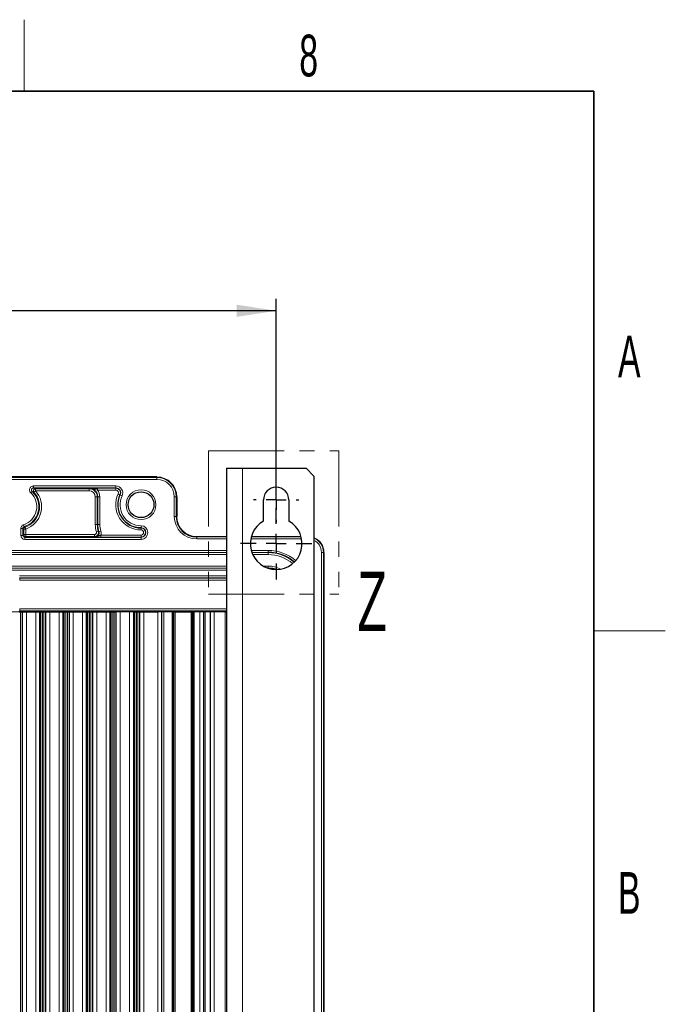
# Paper-space layout 'Blatt3' of a CAD drawing. Header units: millimetres. Extents: x 5 to 418, y 2 to 292.
# Tile 53 of 53: x 360 to 414, y 206 to 288. Entities that reach past the tile are written whole.
import ezdxf

# ---------------------------------------------------------------- set-up
doc = ezdxf.new("R2010")
doc.units = ezdxf.units.MM
doc.linetypes.add('PHANTOM', pattern=[12.7, 6.35, -1.27, 1.27, -1.27, 1.27, -1.27])
doc.layers.add('SLD-0', color=7, linetype='Continuous')
doc.styles.add('SLDTEXTSTYLE0', font='TXT', dxfattribs={"width": 0.605})
doc.dimstyles.new('SLDDIMSTYLE0', dxfattribs={"dimtxt": 4.10931, "dimasz": 3.302, "dimexe": 0, "dimexo": 0.0625, "dimgap": 1.027327, "dimtad": 1, "dimlfac": 3, "dimrnd": 1e-09, "dimzin": 12, "dimdsep": 46, "dimtxsty": 'SLDTEXTSTYLE0', "dimsah": 1, "dimcen": 0.09, "dimadec": 0, "dimazin": 3, "dimtfac": 1, "dimtofl": 0, "dimtmove": 0, "dimatfit": 3, "dimfxl": 1, "dimfrac": 2, "dimtolj": 1, "dimtzin": 12, "dimarcsym": 0})

# ---------------------------------------------------------------- blocks, each defined once
blk = doc.blocks.new('_D_15')
at = {"layer": 'SLD-0', "color": 7}
for p, q in [((314.713, 248.218), (314.713, 265.083)), ((381.38, 248.218), (381.38, 265.083)), ((381.38, 264.083), (314.713, 264.083))]:
    blk.add_line(p, q, dxfattribs=at)
for points in [[(314.713, 264.083), (318.015, 263.575), (318.015, 264.591)], [(381.38, 264.083), (378.078, 264.591), (378.078, 263.575)]]:
    blk.add_solid(points, dxfattribs=at)
at = {"layer": 'SLD-0', "color": 7, "insert": (343.343, 269.54), "char_height": 4.2333, "attachment_point": 1, "style": 'SLDTEXTSTYLE0'}
blk.add_mtext('200', dxfattribs=at)
blk = doc.blocks.new('SW_CENTERMARKSYMBOL_10')
at = {"layer": 'SLD-0', "color": 0}
for p, q in [((0, 1.667), (0, 1.9)), ((0, 0), (0, 0.833)), ((-1.667, 0), (-1.9, 0)), ((0, 0), (-0.833, 0)), ((0, 0), (0, -0.833)), ((0, 0), (0.833, 0)), ((1.667, 0), (1.9, 0)), ((0, -1.667), (0, -1.9))]:
    blk.add_line(p, q, dxfattribs=at)
blk = doc.blocks.new('SW_CENTERMARKSYMBOL_11')
at = {"layer": 'SLD-0', "color": 0}
for p, q in [((0, 1.667), (0, 3)), ((0, 0), (0, 0.833)), ((-1.667, 0), (-3, 0)), ((0, 0), (-0.833, 0)), ((0, 0), (0, -0.833)), ((0, 0), (0.833, 0)), ((1.667, 0), (3, 0)), ((0, -1.667), (0, -3))]:
    blk.add_line(p, q, dxfattribs=at)

psp = doc.layouts.new('Blatt3')

# ---------------------------------------------------------------- linework, layer by layer
at = {"color": 7, "linetype": 'PHANTOM', "lineweight": 18}
for p, q in [((375.7051, 252.337), (386.6184, 252.337)), ((375.7051, 252.337), (375.7051, 240.3224)), ((386.6184, 252.337), (386.6184, 240.3224)), ((375.7051, 240.3224), (386.6184, 240.3224))]:
    psp.add_line(p, q, dxfattribs=at)
at = {"color": 7, "linetype": 'Continuous', "lineweight": 25}
for p, q in [((377.213, 250.8844), (377.213, 125.8844)), ((377.213, 250.8844), (378.5463, 250.8844)), ((378.5463, 250.8844), (383.8797, 250.8844)), ((384.5463, 250.2177), (383.8797, 250.8844)), ((371.3797, 250.151), (324.713, 250.151)), ((384.5463, 250.2177), (384.5463, 126.551)), ((373.0463, 248.4844), (373.0463, 246.8177)), ((380.313, 246.4369), (380.313, 248.2177)), ((382.4463, 248.2177), (382.4463, 246.4369)), ((374.713, 245.151), (377.213, 245.151)), ((379.2977, 245.151), (383.4616, 245.151)), ((385.3796, 243.8177), (385.3796, 133.151)), ((359.8213, 238.8177), (359.938, 238.8177)), ((359.938, 238.8177), (360.1047, 238.8177)), ((360.1047, 157.151), (360.1047, 238.8177)), ((360.1047, 238.8177), (360.438, 238.8177)), ((360.438, 238.8177), (361.2213, 238.8177)), ((361.2213, 238.8177), (361.5547, 238.8177)), ((361.5547, 238.8177), (361.5547, 157.151)), ((361.5547, 238.8177), (361.588, 238.8177)), ((361.5547, 157.151), (361.5547, 238.8177)), ((361.588, 238.8177), (361.6213, 238.8177)), ((361.6213, 238.8177), (361.6213, 157.151)), ((361.6213, 238.8177), (361.788, 238.8177)), ((361.788, 238.8177), (361.9047, 238.8177)), ((361.9047, 238.8177), (362.0713, 238.8177)), ((362.0713, 157.151), (362.0713, 238.8177)), ((362.0713, 238.8177), (362.4047, 238.8177)), ((362.4047, 238.8177), (363.188, 238.8177)), ((363.188, 238.8177), (363.5213, 238.8177)), ((363.5213, 238.8177), (363.5213, 157.151)), ((363.5213, 238.8177), (363.5547, 238.8177)), ((363.5213, 157.151), (363.5213, 238.8177)), ((363.5547, 238.8177), (363.588, 238.8177)), ((363.588, 238.8177), (363.588, 157.151)), ((363.588, 238.8177), (363.7546, 238.8177)), ((363.7546, 238.8177), (363.8713, 238.8177)), ((363.8713, 238.8177), (364.038, 238.8177)), ((364.038, 157.151), (364.038, 238.8177)), ((364.038, 238.8177), (364.3713, 238.8177)), ((364.3713, 238.8177), (365.1547, 238.8177)), ((365.1547, 238.8177), (365.488, 238.8177)), ((365.488, 238.8177), (365.488, 157.151)), ((365.488, 238.8177), (365.5214, 238.8177)), ((365.488, 157.151), (365.488, 238.8177)), ((365.5214, 238.8177), (365.5546, 238.8177)), ((365.5546, 238.8177), (365.5546, 157.151)), ((365.5546, 238.8177), (365.7213, 238.8177)), ((365.7213, 238.8177), (365.838, 238.8177)), ((365.838, 238.8177), (366.0047, 238.8177)), ((366.0047, 157.151), (366.0047, 238.8177)), ((366.0047, 238.8177), (366.338, 238.8177)), ((366.338, 238.8177), (367.1213, 238.8177)), ((367.1213, 238.8177), (367.4547, 238.8177)), ((367.4547, 238.8177), (367.4547, 157.151)), ((367.4547, 238.8177), (367.488, 238.8177)), ((367.4547, 157.151), (367.4547, 238.8177)), ((367.488, 238.8177), (367.5213, 238.8177)), ((367.5213, 238.8177), (367.5213, 157.151)), ((367.5213, 238.8177), (367.688, 238.8177)), ((367.688, 238.8177), (367.8047, 238.8177)), ((367.8047, 238.8177), (367.9713, 238.8177)), ((367.9713, 157.151), (367.9713, 238.8177)), ((368.3047, 238.8177), (367.9713, 238.8177)), ((369.088, 238.8177), (368.3047, 238.8177)), ((369.4213, 238.8177), (369.088, 238.8177)), ((369.4213, 238.8177), (369.4213, 157.151)), ((369.4213, 238.8177), (369.4547, 238.8177)), ((369.4213, 238.8177), (369.4213, 157.151)), ((369.4547, 238.8177), (369.488, 238.8177)), ((369.488, 238.8177), (369.488, 157.151)), ((369.488, 238.8177), (369.6546, 238.8177)), ((369.6546, 238.8177), (369.7713, 238.8177)), ((369.7713, 238.8177), (369.938, 238.8177)), ((369.938, 157.151), (369.938, 238.8177)), ((369.938, 238.8177), (370.2713, 238.8177)), ((370.2713, 238.8177), (371.463, 238.8177)), ((371.7963, 238.8177), (371.463, 238.8177)), ((371.7963, 157.151), (371.7963, 238.8177)), ((371.963, 238.8177), (371.7963, 238.8177)), ((372.6463, 238.8177), (371.963, 238.8177)), ((372.6463, 238.8177), (372.7463, 238.8177)), ((372.7463, 238.8177), (372.7463, 157.151)), ((372.7656, 238.8177), (372.7463, 238.8177)), ((372.8867, 238.8177), (372.7656, 238.8177)), ((372.8963, 238.8177), (372.8867, 238.8177)), ((372.8963, 157.151), (372.8963, 238.8177)), ((372.8963, 238.8177), (372.913, 238.8177)), ((372.913, 238.8177), (374.2463, 238.8177)), ((374.2463, 238.8177), (374.2784, 238.8177)), ((374.2784, 238.8177), (374.2784, 157.151)), ((374.2784, 238.8177), (374.2872, 238.8177)), ((374.2872, 238.8177), (374.3954, 238.8177)), ((374.3954, 238.8177), (374.413, 238.8177)), ((374.413, 157.151), (374.413, 238.8177)), ((374.413, 238.8177), (374.513, 238.8177)), ((374.9797, 238.8177), (374.513, 238.8177)), ((375.313, 238.8177), (374.9797, 238.8177)), ((375.313, 157.151), (375.313, 238.8177)), ((375.416, 238.8177), (375.313, 238.8177)), ((375.8797, 238.8177), (375.416, 238.8177)), ((375.8797, 157.151), (375.8797, 238.8177)), ((376.1824, 238.8177), (375.8797, 238.8177)), ((377.113, 238.8177), (376.1824, 238.8177)), ((377.113, 238.8177), (377.213, 238.8177))]:
    psp.add_line(p, q, dxfattribs=at)
at = {"color": 7, "linetype": 'Continuous', "lineweight": 18}
for p, q in [((378.5463, 250.8844), (378.5463, 125.8844)), ((324.713, 250.1103), (371.3797, 250.1103)), ((371.3797, 249.9436), (324.713, 249.9436)), ((371.3797, 250.1103), (371.3797, 250.151)), ((371.3797, 250.151), (371.3797, 250.151)), ((371.3797, 250.1103), (371.3797, 249.9436)), ((360.9169, 248.9356), (360.803, 248.814)), ((361.0309, 249.3905), (367.9381, 249.3905)), ((361.0309, 249.2238), (361.0309, 249.3905)), ((367.9381, 249.2238), (361.0309, 249.2238)), ((361.1972, 248.9872), (361.0734, 248.8758)), ((361.1972, 249.1539), (365.713, 249.1539)), ((361.1972, 248.9872), (361.1972, 249.1539)), ((365.713, 248.9872), (361.1972, 248.9872)), ((365.713, 249.1539), (365.713, 249.1947)), ((365.713, 249.1539), (365.713, 248.9872)), ((366.3965, 249.2004), (367.9381, 249.2004)), ((366.3965, 249.2004), (366.3965, 249.0338)), ((367.9381, 249.0338), (366.3965, 249.0338)), ((367.9381, 249.3905), (367.9381, 249.2238)), ((367.9381, 249.2004), (367.9381, 249.2238)), ((367.9381, 249.0338), (367.9381, 249.2004)), ((368.1334, 248.7251), (368.2839, 248.6537)), ((368.2839, 248.6537), (368.3051, 248.6437)), ((368.4556, 248.5722), (368.3051, 248.6437)), ((366.3825, 248.4844), (366.2159, 248.4844)), ((366.2159, 246.151), (366.2159, 248.4844)), ((366.3825, 248.4844), (366.4233, 248.4844)), ((366.3825, 248.4844), (366.3825, 246.151)), ((366.4233, 248.4844), (366.59, 248.4844)), ((366.4233, 246.151), (366.4233, 248.4844)), ((366.59, 248.4844), (366.59, 246.151)), ((372.8389, 246.8177), (372.8389, 248.4844)), ((372.8389, 248.4844), (373.0055, 248.4844)), ((373.0055, 248.4844), (373.0055, 246.8177)), ((373.0463, 248.4844), (373.0055, 248.4844)), ((373.0463, 246.8177), (373.0463, 248.4844)), ((373.0463, 248.4844), (373.0463, 248.4844)), ((360.2555, 245.9762), (360.2042, 246.1347)), ((366.3825, 246.151), (366.2159, 246.151)), ((366.3825, 246.151), (366.4233, 246.151)), ((366.4233, 246.151), (366.59, 246.151)), ((372.8389, 246.8177), (373.0055, 246.8177)), ((373.0055, 246.8177), (373.0463, 246.8177)), ((373.0463, 246.8177), (373.0463, 246.8177)), ((359.9736, 245.2449), (359.9736, 245.8176)), ((360.1402, 245.8176), (359.9736, 245.8176)), ((360.1402, 245.8176), (360.1402, 245.2449)), ((360.2101, 245.7675), (360.1402, 245.8176)), ((360.1402, 245.2449), (360.2101, 245.3148)), ((360.2101, 245.3148), (360.2101, 245.7675)), ((360.3768, 245.7675), (360.2101, 245.7675)), ((360.3768, 245.3148), (360.2101, 245.3148)), ((360.3768, 245.7675), (360.3214, 245.9246)), ((360.3768, 245.7675), (360.3768, 245.3148)), ((360.3768, 245.1482), (360.3768, 245.3148)), ((360.3768, 245.3148), (366.1475, 245.3148)), ((366.1475, 245.1482), (366.1475, 245.3148)), ((366.4667, 245.5772), (366.3071, 245.5293)), ((366.5199, 245.544), (366.6783, 245.5957)), ((370.0463, 246.0571), (370.0463, 245.8905)), ((370.0463, 245.8671), (370.0463, 245.8905)), ((370.0463, 245.7005), (370.0463, 245.8671)), ((360.1402, 245.2449), (359.9736, 245.2449)), ((360.3768, 245.1482), (360.3069, 245.0783)), ((360.3069, 244.9116), (360.3069, 245.0783)), ((360.3069, 245.0783), (370.0463, 245.0783)), ((370.0463, 244.9116), (360.3069, 244.9116)), ((366.1475, 245.1482), (360.3768, 245.1482)), ((366.6724, 245.2683), (366.6724, 245.1016)), ((366.6724, 245.2683), (370.0463, 245.2683)), ((370.0463, 245.1016), (366.6724, 245.1016)), ((370.0463, 245.2683), (370.0463, 245.1016)), ((370.0463, 245.1016), (370.0463, 245.0783)), ((370.0463, 244.9116), (370.0463, 245.0783)), ((374.713, 245.151), (374.713, 245.1103)), ((377.213, 245.151), (374.713, 245.151)), ((374.713, 245.151), (374.713, 245.151)), ((374.713, 244.9436), (374.713, 245.1103)), ((374.713, 245.1103), (377.213, 245.1103)), ((377.213, 244.9436), (374.713, 244.9436)), ((383.5105, 244.9436), (379.2489, 244.9436)), ((379.2864, 245.1103), (383.4729, 245.1103)), ((383.4616, 245.151), (379.2977, 245.151)), ((318.8797, 243.9815), (377.213, 243.9815)), ((377.213, 243.8148), (318.8797, 243.8148)), ((318.8797, 243.8002), (377.213, 243.8002)), ((379.2892, 243.9815), (380.713, 243.9815)), ((380.713, 243.8148), (379.3419, 243.8148)), ((379.3473, 243.8002), (380.713, 243.8002)), ((380.713, 243.8148), (380.713, 243.9815)), ((380.713, 243.8002), (380.713, 243.8148)), ((380.713, 243.8002), (380.713, 243.6336)), ((385.1722, 133.151), (385.1722, 243.8177)), ((385.1722, 243.8177), (385.3389, 243.8177)), ((385.3389, 243.8177), (385.3389, 133.151)), ((385.3796, 243.8177), (385.3389, 243.8177)), ((385.3796, 133.151), (385.3796, 243.8177)), ((385.3796, 243.8177), (385.3796, 243.8177)), ((377.213, 243.6336), (318.8797, 243.6336)), ((380.713, 243.6336), (379.4168, 243.6336)), ((318.8797, 242.6685), (377.213, 242.6685)), ((377.213, 242.5019), (318.8797, 242.5019)), ((318.8797, 242.4872), (377.213, 242.4872)), ((377.213, 242.3206), (318.8797, 242.3206)), ((380.307, 242.6685), (380.713, 242.6685)), ((380.713, 242.5019), (380.6758, 242.5019)), ((380.713, 242.6685), (380.713, 242.5019)), ((380.713, 242.5019), (380.713, 242.4895)), ((359.8592, 241.8381), (377.213, 241.8381)), ((377.213, 241.6714), (359.8592, 241.6714)), ((359.8592, 241.6714), (359.8768, 241.6539)), ((359.8768, 241.6539), (377.213, 241.6539)), ((359.8768, 241.4872), (359.8768, 241.6539)), ((377.213, 241.4872), (359.8768, 241.4872)), ((356.6024, 238.8216), (377.213, 238.8216)), ((359.8768, 238.9148), (359.8243, 238.8624)), ((359.8768, 238.9148), (359.8768, 239.0815)), ((359.8768, 239.0815), (377.213, 239.0815)), ((377.213, 238.9148), (359.8768, 238.9148)), ((359.938, 157.151), (359.938, 238.8177)), ((360.438, 157.151), (360.438, 238.8177)), ((361.2213, 157.151), (361.2213, 238.8177)), ((361.588, 157.151), (361.588, 238.8177)), ((361.788, 157.151), (361.788, 238.8177)), ((361.9047, 157.151), (361.9047, 238.8177)), ((362.4047, 157.151), (362.4047, 238.8177)), ((363.188, 157.151), (363.188, 238.8177)), ((363.5547, 157.151), (363.5547, 238.8177)), ((363.7546, 157.151), (363.7546, 238.8177)), ((363.8713, 157.151), (363.8713, 238.8177)), ((364.3713, 157.151), (364.3713, 238.8177)), ((365.1547, 157.151), (365.1547, 238.8177)), ((365.5214, 157.151), (365.5214, 238.8177)), ((365.7213, 157.151), (365.7213, 238.8177)), ((365.838, 157.151), (365.838, 238.8177)), ((366.338, 157.151), (366.338, 238.8177)), ((367.1213, 157.151), (367.1213, 238.8177)), ((367.488, 157.151), (367.488, 238.8177)), ((367.688, 157.151), (367.688, 238.8177)), ((367.8047, 157.151), (367.8047, 238.8177)), ((368.3047, 157.151), (368.3047, 238.8177)), ((369.088, 157.151), (369.088, 238.8177)), ((369.4547, 157.151), (369.4547, 238.8177)), ((369.6546, 157.151), (369.6546, 238.8177)), ((369.7713, 157.151), (369.7713, 238.8177)), ((370.2713, 157.151), (370.2713, 238.8177)), ((371.463, 157.151), (371.463, 238.8177)), ((371.963, 157.151), (371.963, 238.8177)), ((372.6463, 157.151), (372.6463, 238.8177)), ((372.7656, 157.151), (372.7656, 238.8177)), ((372.8867, 157.151), (372.8867, 238.8177)), ((372.913, 157.151), (372.913, 238.8177)), ((374.2463, 157.151), (374.2463, 238.8177)), ((374.2872, 157.151), (374.2872, 238.8177)), ((374.3954, 157.151), (374.3954, 238.8177)), ((374.513, 238.8177), (374.513, 157.151)), ((374.9797, 157.151), (374.9797, 238.8177)), ((375.416, 157.151), (375.416, 238.8177)), ((376.1824, 157.151), (376.1824, 238.8177)), ((377.113, 157.151), (377.113, 238.8177))]:
    psp.add_line(p, q, dxfattribs=at)
at = {"color": 7, "linetype": 'Continuous', "lineweight": 25, "flags": 128}
psp.add_lwpolyline([(381.3914, 242.3844), (381.1066, 242.4631), (380.713, 242.5019)], dxfattribs=at)
at = {"color": 7, "linetype": 'Continuous', "lineweight": 18, "flags": 128}
psp.add_lwpolyline([(380.713, 242.4872), (381.1037, 242.4487), (381.3458, 242.3846)], dxfattribs=at)
at = {"color": 7, "linetype": 'Continuous', "lineweight": 18}
psp.add_circle((370.0463, 247.8177), 1.25, dxfattribs=at)
at = {"color": 7, "linetype": 'Continuous', "lineweight": 25}
psp.add_circle((370.0463, 247.8177), 1.0833, dxfattribs=at)
at = {"color": 7, "linetype": 'Continuous', "lineweight": 18}
for centre, radius, start, end in [((371.3797, 248.4844), 1.6666, 0, 90), ((371.3797, 248.4844), 1.6259, 0, 90), ((371.3797, 248.4844), 1.4592, 0, 90), ((359.713, 247.651), 1.5939, 287.947655, 46.855388), ((359.713, 247.651), 1.7606, 287.947655, 46.855388), ((359.713, 247.651), 1.8305, 289.41273, 41.995581), ((359.713, 247.651), 1.9971, 289.41273, 41.995581), ((361.1974, 248.9872), 0.1667, 90.062549, 221.933032), ((365.713, 248.4844), 0.6695, 0, 90), ((365.713, 248.4844), 0.5029, 0, 90), ((365.713, 248.4844), 0.877, 0, 38.791731), ((370.0463, 247.8177), 2.1172, 154.623066, 270), ((367.9381, 248.8177), 0.5728, 334.623066, 90), ((367.9381, 248.8177), 0.4061, 334.623066, 90), ((367.9381, 248.8177), 0.3827, 334.623066, 90), ((367.9381, 248.8177), 0.2161, 334.623066, 90), ((370.0463, 247.8177), 1.9272, 154.623066, 270), ((370.0463, 247.8177), 1.7606, 154.623066, 270), ((368.3797, 246.151), 2.1638, 180, 196.697534), ((368.3797, 246.151), 1.9563, 180, 198.075858), ((368.3797, 246.151), 1.7897, 180, 198.075858), ((374.713, 246.8177), 1.8741, 180, 270), ((374.713, 246.8177), 1.6667, 180, 270), ((360.3768, 245.7674), 0.1667, 109.426236, 179.986494), ((360.3768, 245.3149), 0.1667, 180.020437, 269.979563), ((370.0463, 245.4844), 0.5728, 270, 90), ((370.0463, 245.4844), 0.4061, 270, 90), ((370.0463, 245.4844), 0.3827, 270, 90), ((370.0463, 245.4844), 0.2161, 270, 90), ((384.0463, 243.8177), 1.3333, 0, 67.974805), ((384.0463, 243.8177), 1.2926, 0, 67.242541), ((384.0463, 243.8177), 1.1259, 0, 63.635244), ((380.713, 240.4844), 3.4971, 48.970303, 90), ((380.713, 240.4844), 3.3158, 49.113629, 90), ((380.713, 240.4844), 3.1492, 49.506849, 90), ((380.713, 240.4844), 2.1841, 62.060204, 90)]:
    psp.add_arc(centre, radius, start, end, dxfattribs=at)
at = {"color": 7, "linetype": 'Continuous', "lineweight": 25}
for centre, radius, start, end in [((365.713, 248.4844), 0.7104, 0, 90), ((370.0463, 247.8177), 1.9506, 154.623066, 270), ((381.3797, 248.2177), 1.0667, 0, 180), ((368.3797, 246.151), 1.9971, 180, 196.697534), ((374.713, 246.8177), 1.7074, 180, 270), ((381.3797, 244.551), 2.1667, 119.492373, 60.507627), ((380.713, 240.4844), 3.3305, 49.091722, 90)]:
    psp.add_arc(centre, radius, start, end, dxfattribs=at)
at = {"color": 7, "linetype": 'Continuous', "lineweight": 18}
for major_axis, ratio, start_param, end_param in [((-0.2358, -0.2358), 0.9996955, 5.4979394, 7.0684312), ((0.118, 0.118), 0.999087, 2.3563468, 3.9268385)]:
    psp.add_ellipse((360.307, 245.245), major_axis=major_axis, ratio=ratio, start_param=start_param, end_param=end_param, dxfattribs=at)
for points, knots in [([(360.803, 248.814), (360.7781, 248.8423), (360.7284, 248.899), (360.6949, 249.0093), (360.6974, 249.1229), (360.7381, 249.2297), (360.8116, 249.3162), (360.9124, 249.3779), (360.9904, 249.3862), (361.0309, 249.3905)], [0, 0, 0, 0, 0.1413951, 0.2827948, 0.4240817, 0.565233, 0.7063261, 0.8474641, 1, 1, 1, 1]), ([(361.0309, 249.2238), (361.0106, 249.2217), (360.9716, 249.2176), (360.9211, 249.1868), (360.8843, 249.1435), (360.8639, 249.0901), (360.8627, 249.0333), (360.8796, 248.9781), (360.9045, 248.9498), (360.9169, 248.9356)], [0, 0, 0, 0, 0.1527231, 0.2938721, 0.4348452, 0.5758281, 0.7170025, 0.8584256, 1, 1, 1, 1]), ([(361.0734, 248.8758), (361.0481, 248.8859), (360.9981, 248.9059), (360.9437, 248.9258), (360.9169, 248.9356)], [0, 0, 0, 0, 0.5065402, 1, 1, 1, 1]), ([(361.0309, 249.2238), (361.0595, 249.2123), (361.1174, 249.189), (361.1704, 249.1657), (361.1972, 249.1539)], [0, 0, 0, 0, 0.4934645, 1, 1, 1, 1]), ([(365.713, 249.1947), (365.714, 249.1947), (365.7185, 249.1947), (365.7356, 249.1947), (365.8071, 249.1931), (365.98, 249.1739), (366.187, 249.1094), (366.3432, 249.053), (366.3965, 249.0338)], [0, 0, 0, 0, 0.0042918, 0.0193151, 0.0738545, 0.3125828, 0.7654747, 1, 1, 1, 1]), ([(359.9736, 245.8176), (359.9772, 245.8551), (359.9846, 245.9301), (360.0422, 246.0294), (360.1187, 246.1), (360.1788, 246.1244), (360.2042, 246.1347)], [0, 0, 0, 0, 0.2681622, 0.53632557, 0.80446491, 1, 1, 1, 1]), ([(360.2555, 245.9762), (360.2428, 245.971), (360.2128, 245.9588), (360.1745, 245.9235), (360.1457, 245.8739), (360.142, 245.8364), (360.1402, 245.8176)], [0, 0, 0, 0, 0.1955515, 0.4636778, 0.7318224, 1, 1, 1, 1]), ([(360.2555, 245.9762), (360.2564, 245.9754), (360.2647, 245.9689), (360.2866, 245.9516), (360.3076, 245.9353), (360.3214, 245.9246)], [0, 0, 0, 0, 0.04231408, 0.3750908, 1, 1, 1, 1]), ([(366.4667, 245.5772), (366.474, 245.5403), (366.4884, 245.4663), (366.462, 245.3543), (366.4028, 245.2573), (366.3141, 245.1858), (366.2238, 245.1522), (366.167, 245.1492), (366.1475, 245.1482)], [0, 0, 0, 0, 0.18112615, 0.36227231, 0.54337697, 0.72444012, 0.90549979, 1, 1, 1, 1]), ([(366.1475, 245.3148), (366.1572, 245.3153), (366.1856, 245.3168), (366.2308, 245.3336), (366.2752, 245.3693), (366.3048, 245.4179), (366.318, 245.4739), (366.3107, 245.5109), (366.3071, 245.5293)], [0, 0, 0, 0, 0.0945099, 0.2755736, 0.4566265, 0.6377178, 0.81886, 1, 1, 1, 1]), ([(366.2031, 245.1073), (366.2252, 245.1087), (366.2847, 245.1122), (366.3768, 245.149), (366.4638, 245.2226), (366.5207, 245.321), (366.5443, 245.4337), (366.528, 245.5072), (366.5199, 245.544)], [0, 0, 0, 0, 0.106077, 0.2848328, 0.4635557, 0.6423149, 0.8211433, 1, 1, 1, 1]), ([(366.4667, 245.5772), (366.4705, 245.5748), (366.4881, 245.5637), (366.5059, 245.5527), (366.5199, 245.544)], [0, 0, 0, 0, 0.2148944, 1, 1, 1, 1]), ([(366.6783, 245.5957), (366.6912, 245.5403), (366.7167, 245.4306), (366.687, 245.322), (366.6724, 245.2683)], [0, 0, 0, 0, 0.5055166, 1, 1, 1, 1]), ([(366.2031, 245.1073), (366.1938, 245.1141), (366.1751, 245.1277), (366.1568, 245.1413), (366.1475, 245.1482)], [0, 0, 0, 0, 0.49338636, 1, 1, 1, 1]), ([(366.2031, 245.1073), (366.2038, 245.1073), (366.2385, 245.1072), (366.3462, 245.1194), (366.4697, 245.181), (366.5859, 245.2402), (366.6452, 245.2595), (366.6724, 245.2683)], [0, 0, 0, 0, 0.0041559, 0.2094687, 0.6454354, 0.8379757, 1, 1, 1, 1]), ([(366.6724, 245.1016), (366.6265, 245.1017), (366.5349, 245.1019), (366.3859, 245.1034), (366.2832, 245.1054), (366.2212, 245.1069), (366.2035, 245.1073), (366.2031, 245.1073)], [0, 0, 0, 0, 0.23038283, 0.4597607, 0.84558143, 0.99645792, 1, 1, 1, 1])]:
    psp.add_open_spline(points, degree=3, knots=knots, dxfattribs=at)
at = {"color": 7, "linetype": 'Continuous', "lineweight": 25}
psp.add_open_spline([(365.713, 249.1947), (365.7137, 249.1947), (365.77, 249.1955), (365.9165, 249.1975), (366.14, 249.1999), (366.3257, 249.2003), (366.3965, 249.2004)], degree=3, knots=[0, 0, 0, 0, 0.0034948, 0.278168, 0.7244241, 1, 1, 1, 1], dxfattribs=at)
at = {"layer": 'SLD-0', "lineweight": 18}
for p, q in [((360.25, 282.5), (360.25, 288.5)), ((408, 237.25), (414, 237.25))]:
    psp.add_line(p, q, dxfattribs=at)
at = {"layer": 'SLD-0', "lineweight": 35}
for p, q in [((408, 282.5), (26, 282.5)), ((408, 12), (408, 282.5))]:
    psp.add_line(p, q, dxfattribs=at)

# ---------------------------------------------------------------- block references
at = {"layer": 'SLD-0', "color": 7}
for name, p in [('SW_CENTERMARKSYMBOL_10', (381.3797, 248.2177)), ('SW_CENTERMARKSYMBOL_11', (381.3797, 244.551))]:
    psp.add_blockref(name, p, dxfattribs=at)

# ---------------------------------------------------------------- texts
at = {"color": 7, "linetype": 'PHANTOM', "lineweight": 18, "insert": (388.1884, 242.211), "char_height": 5, "attachment_point": 1, "style": 'SLDTEXTSTYLE0'}
psp.add_mtext('Z', dxfattribs=at)
at = {"layer": 'SLD-0', "char_height": 3.5, "attachment_point": 2, "style": 'SLDTEXTSTYLE0'}
for s, insert in [('8', (384.1027, 287.243)), ('A', (410.9816, 262.0011)), ('B', (410.9816, 217.0011))]:
    psp.add_mtext(s, dxfattribs=dict(at, insert=insert))

# ---------------------------------------------------------------- dimensions: what is measured, and where the dimension line sits
at = {"layer": 'SLD-0', "color": 7}
dim = psp.add_linear_dim(base=(314.713, 264.0827), p1=(381.3797, 248.2177), p2=(314.713, 248.2177), dimstyle='SLDDIMSTYLE0', dxfattribs=at)
dim.commit()
dim.dimension.update_dxf_attribs({"geometry": '_D_15', "text_midpoint": (348.0463, 264.0827), "dimtype": 160})

doc.saveas('drawing.dxf')
